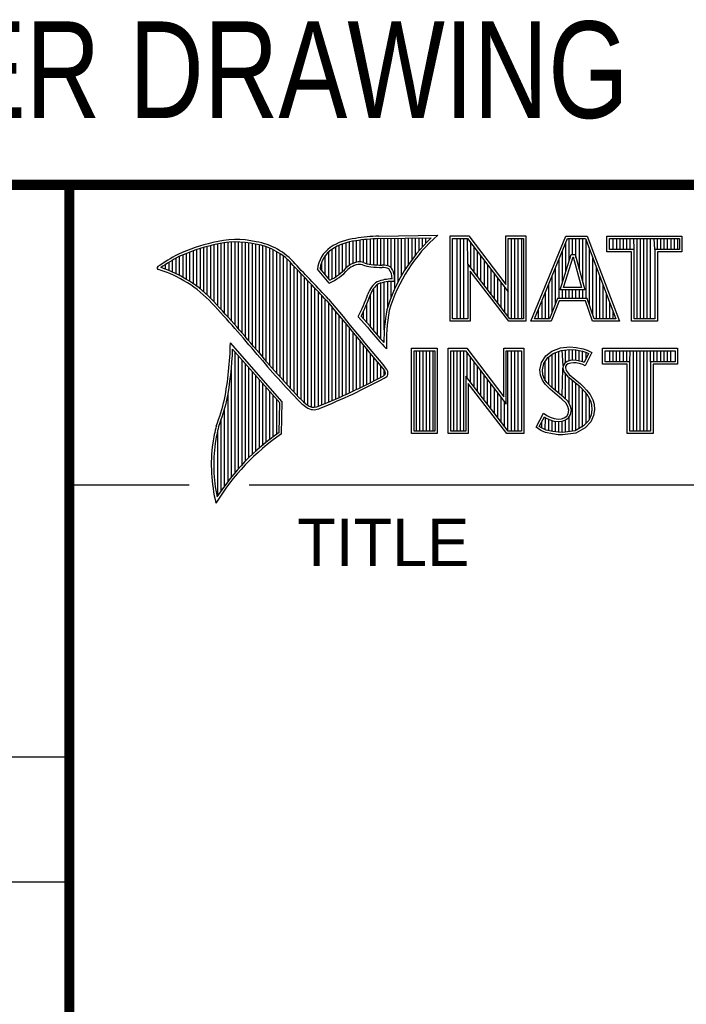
# Model space of a CAD drawing. Header units: inches. Extents: x 0 to 22, y 0 to 17.
# Tile 5 of 10: x 16.3 to 17.6, y 1.3 to 3.3. Entities that reach past the tile are written whole.
import ezdxf
from ezdxf.enums import TextEntityAlignment as Align

# ---------------------------------------------------------------- set-up
doc = ezdxf.new("R2010")
doc.units = ezdxf.units.IN
doc.header["$LTSCALE"] = 1.21
doc.header["$MEASUREMENT"] = 0
doc.layers.get('0').update_dxf_attribs({"linetype": 'CONTINUOUS'})
doc.styles.get("Standard").update_dxf_attribs({"font": 'txt', "width": 0.8})

msp = doc.modelspace()

# ---------------------------------------------------------------- linework, layer by layer
at = {"color": 2, "linetype": 'CONTINUOUS'}
for p, q in [((16.37365, 2.95963), (21.50365, 2.95963)), ((16.37365, 2.95963), (16.37365, 1.24963)), ((16.375, 2.96), (21.5, 2.96)), ((16.68747, 2.69946), (16.68747, 2.84668)), ((16.6943, 2.69182), (16.6943, 2.84718)), ((16.70113, 2.68412), (16.70113, 2.8474)), ((16.70795, 2.67636), (16.70795, 2.84736)), ((16.71478, 2.66854), (16.71478, 2.84704)), ((16.72161, 2.66065), (16.72161, 2.84646)), ((16.92642, 2.80177), (16.92642, 2.84766)), ((16.93325, 2.80531), (16.93325, 2.84897)), ((16.94007, 2.8077), (16.94007, 2.84992)), ((16.9469, 2.8082), (16.9469, 2.85089)), ((16.95373, 2.80693), (16.95373, 2.85175)), ((16.96055, 2.8048), (16.96055, 2.85249)), ((16.96738, 2.80344), (16.96738, 2.85311)), ((16.97421, 2.80275), (16.97421, 2.85361)), ((16.98104, 2.80228), (16.98104, 2.854)), ((16.9838, 2.85893), (17.09965, 2.8607)), ((16.98394, 2.85413), (17.08702, 2.85571)), ((16.98786, 2.80201), (16.98786, 2.85419)), ((16.99469, 2.80185), (16.99469, 2.8543)), ((17.00152, 2.80054), (17.00152, 2.8544)), ((17.00834, 2.79625), (17.00834, 2.8545)), ((17.01517, 2.75501), (17.01517, 2.85461)), ((17.022, 2.76913), (17.022, 2.85471)), ((17.02882, 2.78171), (17.02882, 2.85482)), ((17.03565, 2.79309), (17.03565, 2.85492)), ((17.04248, 2.80351), (17.04248, 2.85503)), ((17.04931, 2.81312), (17.04931, 2.85513)), ((17.05613, 2.82203), (17.05613, 2.85523)), ((17.06296, 2.83034), (17.06296, 2.85534)), ((17.06979, 2.83811), (17.06979, 2.85544)), ((17.07661, 2.84541), (17.07661, 2.85555)), ((17.12428, 2.85918), (17.16089, 2.85918)), ((17.12428, 2.69148), (17.12428, 2.85918)), ((17.12914, 2.85433), (17.15848, 2.85433)), ((17.12914, 2.69633), (17.12914, 2.85433)), ((17.13806, 2.69633), (17.13806, 2.85433)), ((17.14473, 2.69633), (17.14473, 2.85433)), ((17.15141, 2.69633), (17.15141, 2.85433)), ((17.15888, 2.80417), (17.15808, 2.85433)), ((17.15848, 2.85433), (17.23826, 2.74917)), ((17.16089, 2.85918), (17.23341, 2.76361)), ((17.23341, 2.85918), (17.27322, 2.85918)), ((17.23341, 2.76361), (17.23341, 2.85918)), ((17.23826, 2.85433), (17.26837, 2.85433)), ((17.23826, 2.74917), (17.23826, 2.85433)), ((17.24486, 2.69633), (17.24486, 2.85433)), ((17.25154, 2.69633), (17.25154, 2.85433)), ((17.25822, 2.69633), (17.25822, 2.85433)), ((17.26489, 2.69633), (17.26489, 2.85433)), ((17.26837, 2.85433), (17.26837, 2.69633)), ((17.27322, 2.85918), (17.27322, 2.69148)), ((17.2831, 2.69154), (17.35156, 2.85908)), ((17.29033, 2.6964), (17.35482, 2.85422)), ((17.35156, 2.85908), (17.39384, 2.85908)), ((17.35167, 2.78819), (17.35167, 2.84651)), ((17.35482, 2.85422), (17.39049, 2.85422)), ((17.35835, 2.80979), (17.35835, 2.85422)), ((17.36502, 2.82279), (17.36502, 2.85422)), ((17.3717, 2.817), (17.3717, 2.85422)), ((17.37837, 2.79246), (17.37837, 2.85422)), ((17.38505, 2.76791), (17.38505, 2.85422)), ((17.39049, 2.85422), (17.4504, 2.6964)), ((17.39172, 2.73641), (17.39172, 2.85097)), ((17.39384, 2.85908), (17.45744, 2.69154)), ((17.43265, 2.85908), (17.58018, 2.85908)), ((17.43265, 2.82782), (17.43265, 2.85908)), ((17.43751, 2.85422), (17.57532, 2.85422)), ((17.43751, 2.83268), (17.43751, 2.85422)), ((17.44513, 2.83268), (17.44513, 2.85422)), ((17.4518, 2.83268), (17.4518, 2.85422)), ((17.45848, 2.83268), (17.45848, 2.85422)), ((17.46515, 2.83268), (17.46515, 2.85422)), ((17.47183, 2.83268), (17.47183, 2.85422)), ((17.4785, 2.83268), (17.4785, 2.85422)), ((17.48589, 2.83268), (17.48518, 2.85422)), ((17.49186, 2.6964), (17.49186, 2.85422)), ((17.49853, 2.6964), (17.49853, 2.85422)), ((17.50521, 2.6964), (17.50521, 2.85422)), ((17.51188, 2.6964), (17.51188, 2.85422)), ((17.51856, 2.6964), (17.51856, 2.85422)), ((17.52694, 2.83268), (17.52523, 2.85422)), ((17.53191, 2.83268), (17.53191, 2.85422)), ((17.53858, 2.83268), (17.53858, 2.85422)), ((17.54526, 2.83268), (17.54526, 2.85422)), ((17.55193, 2.83268), (17.55193, 2.85422)), ((17.55861, 2.83268), (17.55861, 2.85422)), ((17.56529, 2.83268), (17.56529, 2.85422)), ((17.57196, 2.83268), (17.57196, 2.85422)), ((17.57532, 2.85422), (17.57532, 2.83268)), ((17.58018, 2.85908), (17.58018, 2.82782)), ((16.61237, 2.76959), (16.61237, 2.82762)), ((16.6192, 2.76502), (16.6192, 2.83013)), ((16.62603, 2.76012), (16.62603, 2.83248)), ((16.63285, 2.75486), (16.63285, 2.83466)), ((16.63968, 2.7492), (16.63968, 2.83669)), ((16.64651, 2.74312), (16.64651, 2.83856)), ((16.65334, 2.73656), (16.65334, 2.84027)), ((16.66016, 2.72947), (16.66016, 2.84191)), ((16.66699, 2.72205), (16.66699, 2.84353)), ((16.67382, 2.71458), (16.67382, 2.84486)), ((16.68064, 2.70705), (16.68064, 2.84591)), ((16.72843, 2.65271), (16.72843, 2.8456)), ((16.73526, 2.6447), (16.73526, 2.84446)), ((16.74209, 2.63663), (16.74209, 2.84307)), ((16.74891, 2.62851), (16.74891, 2.84174)), ((16.75574, 2.62044), (16.75574, 2.84)), ((16.76257, 2.61246), (16.76257, 2.83783)), ((16.7694, 2.60458), (16.7694, 2.8352)), ((16.77622, 2.59679), (16.77622, 2.83208)), ((16.78305, 2.58909), (16.78305, 2.82844)), ((16.88546, 2.77493), (16.88546, 2.82815)), ((16.89228, 2.77469), (16.89228, 2.83347)), ((16.89911, 2.77882), (16.89911, 2.83747)), ((16.90594, 2.78373), (16.90594, 2.84083)), ((16.91276, 2.78958), (16.91276, 2.84362)), ((16.91959, 2.79661), (16.91959, 2.84588)), ((17.16476, 2.79653), (17.16476, 2.84606)), ((17.17144, 2.78786), (17.17144, 2.83726)), ((17.17811, 2.77918), (17.17811, 2.82846)), ((17.345, 2.76659), (17.345, 2.83018)), ((17.3984, 2.72322), (17.3984, 2.83338)), ((17.48104, 2.82782), (17.43265, 2.82782)), ((17.48589, 2.83268), (17.43751, 2.83268)), ((17.48104, 2.69154), (17.48104, 2.82782)), ((17.48589, 2.6964), (17.48589, 2.83268)), ((17.57532, 2.83268), (17.52694, 2.83268)), ((17.52694, 2.83268), (17.52694, 2.6964)), ((17.58018, 2.82782), (17.5318, 2.82782)), ((17.5318, 2.82782), (17.5318, 2.69154)), ((16.57824, 2.78801), (16.57824, 2.81157)), ((16.58506, 2.78486), (16.58506, 2.81543)), ((16.59189, 2.78146), (16.59189, 2.81904)), ((16.59872, 2.77779), (16.59872, 2.82208)), ((16.60555, 2.77383), (16.60555, 2.82494)), ((16.78988, 2.58147), (16.78988, 2.82421)), ((16.7967, 2.57395), (16.7967, 2.81931)), ((16.80353, 2.5665), (16.80353, 2.81364)), ((16.8718, 2.79097), (16.8718, 2.80851)), ((16.87863, 2.78295), (16.87863, 2.82057)), ((17.18479, 2.7705), (17.18479, 2.81966)), ((17.19146, 2.76182), (17.19146, 2.81086)), ((17.33832, 2.73641), (17.33832, 2.81384)), ((17.34088, 2.75326), (17.36237, 2.82279)), ((17.34746, 2.75812), (17.36595, 2.81794)), ((17.36237, 2.82279), (17.37012, 2.82279)), ((17.36595, 2.81794), (17.36641, 2.81794)), ((17.36641, 2.81794), (17.38268, 2.75812)), ((17.37012, 2.82279), (17.38903, 2.75327)), ((17.40508, 2.70339), (17.40508, 2.8158)), ((16.55776, 2.79602), (16.55776, 2.79887)), ((16.56458, 2.79358), (16.56458, 2.8033)), ((16.57141, 2.79091), (16.57141, 2.80753)), ((16.81036, 2.55914), (16.81036, 2.80704)), ((16.81719, 2.55186), (16.81719, 2.79956)), ((16.82401, 2.54466), (16.82401, 2.79242)), ((16.8864, 2.76641), (16.86317, 2.79371)), ((16.88769, 2.77231), (16.86819, 2.79522)), ((17.24184, 2.69633), (17.15888, 2.80417)), ((17.15888, 2.80417), (17.15888, 2.69633)), ((17.23945, 2.69148), (17.16374, 2.7899)), ((17.16374, 2.7899), (17.16374, 2.69148)), ((17.19814, 2.75315), (17.19814, 2.80206)), ((17.20481, 2.74447), (17.20481, 2.79326)), ((17.33165, 2.72667), (17.33165, 2.79751)), ((17.41175, 2.6964), (17.41175, 2.79822)), ((16.83084, 2.53754), (16.83084, 2.78527)), ((16.83767, 2.53136), (16.83767, 2.77811)), ((16.84449, 2.52623), (16.84449, 2.77093)), ((17.00152, 2.7195), (17.00152, 2.76941)), ((17.00834, 2.73882), (17.00834, 2.76984)), ((17.21149, 2.73579), (17.21149, 2.78447)), ((17.21816, 2.72711), (17.21816, 2.77567)), ((17.32497, 2.71007), (17.32497, 2.78117)), ((17.41843, 2.6964), (17.41843, 2.78063)), ((16.85132, 2.52296), (16.85132, 2.76374)), ((16.85815, 2.52238), (16.85815, 2.75653)), ((16.97421, 2.672), (16.97421, 2.75684)), ((16.98104, 2.66405), (16.98104, 2.76341)), ((16.98786, 2.65632), (16.98786, 2.76654)), ((16.99469, 2.67478), (16.99469, 2.76832)), ((17.22484, 2.71844), (17.22484, 2.76687)), ((17.23151, 2.70976), (17.23151, 2.75807)), ((17.31829, 2.6964), (17.31829, 2.76484)), ((17.38903, 2.75327), (17.34088, 2.75326)), ((17.345, 2.73641), (17.345, 2.75326)), ((17.38268, 2.75812), (17.34746, 2.75812)), ((17.35167, 2.73641), (17.35167, 2.75326)), ((17.35835, 2.73641), (17.35835, 2.75327)), ((17.36502, 2.73641), (17.36502, 2.75327)), ((17.3717, 2.73641), (17.3717, 2.75327)), ((17.37837, 2.73641), (17.37837, 2.75327)), ((17.38505, 2.73641), (17.38505, 2.75327)), ((17.4251, 2.6964), (17.4251, 2.76305)), ((16.86498, 2.52408), (16.86498, 2.74932)), ((16.8718, 2.527), (16.8718, 2.74208)), ((16.87863, 2.52981), (16.87863, 2.73484)), ((16.96738, 2.6802), (16.96738, 2.74443)), ((17.23819, 2.70108), (17.23826, 2.74917)), ((17.30494, 2.6964), (17.30494, 2.73217)), ((17.31162, 2.6964), (17.31162, 2.7485)), ((17.33556, 2.73641), (17.31947, 2.6964)), ((17.33884, 2.73156), (17.32275, 2.69154)), ((17.39396, 2.73641), (17.33556, 2.73641)), ((17.39047, 2.73156), (17.33884, 2.73156)), ((17.40394, 2.69154), (17.39047, 2.73156)), ((17.40743, 2.6964), (17.39396, 2.73641)), ((17.43178, 2.6964), (17.43178, 2.74547)), ((16.88546, 2.53267), (16.88546, 2.72699)), ((16.89228, 2.53558), (16.89228, 2.71871)), ((16.95373, 2.69602), (16.95373, 2.71092)), ((16.96055, 2.68819), (16.96055, 2.72661)), ((17.29827, 2.6964), (17.29827, 2.71583)), ((17.43845, 2.6964), (17.43845, 2.72788)), ((16.89911, 2.53854), (16.89911, 2.71044)), ((16.90594, 2.54154), (16.90594, 2.70217)), ((16.91276, 2.54459), (16.91276, 2.6939)), ((16.96158, 2.67971), (16.94344, 2.7005)), ((16.96525, 2.68281), (16.94916, 2.70125)), ((17.16374, 2.69148), (17.12428, 2.69148)), ((17.15888, 2.69633), (17.12914, 2.69633)), ((17.27322, 2.69148), (17.23945, 2.69148)), ((17.26837, 2.69633), (17.24184, 2.69633)), ((17.32275, 2.69154), (17.2831, 2.69154)), ((17.31947, 2.6964), (17.29033, 2.6964)), ((17.45744, 2.69154), (17.40394, 2.69154)), ((17.4504, 2.6964), (17.40743, 2.6964)), ((17.44513, 2.6964), (17.44513, 2.7103)), ((17.5318, 2.69154), (17.48104, 2.69154)), ((17.52694, 2.6964), (17.48589, 2.6964)), ((16.91959, 2.54769), (16.91959, 2.68563)), ((16.92642, 2.55084), (16.92642, 2.67737)), ((16.93325, 2.55403), (16.93325, 2.6691)), ((16.94007, 2.55728), (16.94007, 2.66084)), ((16.79388, 2.53297), (16.69189, 2.64886)), ((16.78904, 2.53119), (16.69637, 2.6365)), ((16.9469, 2.56058), (16.9469, 2.65257)), ((16.95373, 2.56392), (16.95373, 2.64431)), ((16.96055, 2.56732), (16.96055, 2.63605)), ((16.99903, 2.637), (16.99463, 2.64182)), ((17.04824, 2.63829), (17.09875, 2.63829)), ((17.04824, 2.47075), (17.04824, 2.63829)), ((17.05309, 2.63343), (17.0939, 2.63343)), ((17.05309, 2.47561), (17.05309, 2.63343)), ((17.05768, 2.47561), (17.05768, 2.63343)), ((17.06435, 2.47561), (17.06435, 2.63343)), ((17.07103, 2.47561), (17.07103, 2.63343)), ((17.0777, 2.47561), (17.0777, 2.63343)), ((17.08438, 2.47561), (17.08438, 2.63343)), ((17.09105, 2.47561), (17.09105, 2.63343)), ((17.0939, 2.63343), (17.0939, 2.47561)), ((17.09875, 2.63829), (17.09875, 2.47075)), ((17.12047, 2.63846), (17.15709, 2.63846)), ((17.12047, 2.47075), (17.12047, 2.63846)), ((17.12533, 2.6336), (17.15468, 2.6336)), ((17.12533, 2.47561), (17.12533, 2.6336)), ((17.13111, 2.47561), (17.13111, 2.6336)), ((17.13778, 2.47561), (17.13778, 2.6336)), ((17.14446, 2.47561), (17.14446, 2.6336)), ((17.15113, 2.47561), (17.15113, 2.6336)), ((17.15468, 2.6336), (17.23446, 2.52845)), ((17.15709, 2.63846), (17.2296, 2.54288)), ((17.2296, 2.63846), (17.26941, 2.63846)), ((17.2296, 2.54288), (17.2296, 2.63846)), ((17.23446, 2.6336), (17.26456, 2.6336)), ((17.23446, 2.52845), (17.23446, 2.6336)), ((17.23791, 2.47561), (17.23791, 2.6336)), ((17.24459, 2.47561), (17.24459, 2.6336)), ((17.25126, 2.47561), (17.25126, 2.6336)), ((17.25794, 2.47561), (17.25794, 2.6336)), ((17.26456, 2.6336), (17.26456, 2.47561)), ((17.26941, 2.63846), (17.26941, 2.47075)), ((17.32449, 2.63241), (17.3412, 2.63903)), ((17.32685, 2.62813), (17.34238, 2.63428)), ((17.3412, 2.63903), (17.35963, 2.64105)), ((17.34238, 2.63428), (17.35973, 2.63618)), ((17.34656, 2.6041), (17.34472, 2.63453)), ((17.35139, 2.61025), (17.35139, 2.63526)), ((17.35807, 2.61347), (17.35807, 2.63599)), ((17.35963, 2.64105), (17.37202, 2.64018)), ((17.35973, 2.63618), (17.37134, 2.63536)), ((17.36475, 2.61463), (17.36475, 2.63583)), ((17.37134, 2.63536), (17.38426, 2.63262)), ((17.37142, 2.61456), (17.37142, 2.63535)), ((17.37202, 2.64018), (17.38556, 2.6373)), ((17.3781, 2.6134), (17.3781, 2.63393)), ((17.38556, 2.6373), (17.39392, 2.63443)), ((17.39392, 2.63443), (17.40313, 2.63011)), ((17.42418, 2.63829), (17.57171, 2.63829)), ((17.42418, 2.60704), (17.42418, 2.63829)), ((17.42904, 2.63343), (17.56685, 2.63343)), ((17.42904, 2.61189), (17.42904, 2.63343)), ((17.43817, 2.61189), (17.43817, 2.63343)), ((17.44485, 2.61189), (17.44485, 2.63343)), ((17.45153, 2.61189), (17.45153, 2.63343)), ((17.4582, 2.61189), (17.4582, 2.63343)), ((17.46488, 2.61189), (17.46488, 2.63343)), ((17.47155, 2.61189), (17.47155, 2.63343)), ((17.47742, 2.61189), (17.47823, 2.63343)), ((17.4849, 2.47561), (17.4849, 2.63343)), ((17.49158, 2.47561), (17.49158, 2.63343)), ((17.49825, 2.47561), (17.49825, 2.63343)), ((17.50493, 2.47561), (17.50493, 2.63343)), ((17.5116, 2.47561), (17.5116, 2.63343)), ((17.51847, 2.61189), (17.51828, 2.63343)), ((17.52496, 2.61189), (17.52496, 2.63343)), ((17.53163, 2.61189), (17.53163, 2.63343)), ((17.5383, 2.61189), (17.5383, 2.63343)), ((17.54498, 2.61189), (17.54498, 2.63343)), ((17.55166, 2.61189), (17.55166, 2.63343)), ((17.55833, 2.61189), (17.55833, 2.63343)), ((17.56685, 2.63343), (17.56685, 2.61189)), ((17.57171, 2.63829), (17.57171, 2.60704)), ((16.70113, 2.3939), (16.70113, 2.6311)), ((16.70795, 2.40176), (16.70795, 2.62334)), ((16.71478, 2.40927), (16.71478, 2.61558)), ((16.96738, 2.57077), (16.96738, 2.62779)), ((16.97421, 2.57427), (16.97421, 2.61953)), ((17.15781, 2.5799), (17.15781, 2.62948)), ((17.16448, 2.57122), (17.16448, 2.62068)), ((17.30375, 2.61053), (17.31268, 2.62377)), ((17.30832, 2.60862), (17.31623, 2.62035)), ((17.31268, 2.62377), (17.32449, 2.63241)), ((17.31623, 2.62035), (17.32685, 2.62813)), ((17.31802, 2.56771), (17.31802, 2.62166)), ((17.32469, 2.56104), (17.32469, 2.62654)), ((17.33137, 2.55551), (17.33137, 2.62991)), ((17.33804, 2.54992), (17.33804, 2.63256)), ((17.3604, 2.61415), (17.35429, 2.61235)), ((17.36641, 2.61482), (17.3604, 2.61415)), ((17.37263, 2.61449), (17.36641, 2.61482)), ((17.38187, 2.61264), (17.37263, 2.61449)), ((17.38426, 2.63262), (17.39209, 2.62992)), ((17.38477, 2.61174), (17.38477, 2.63244)), ((17.39656, 2.62782), (17.38793, 2.61056)), ((17.40313, 2.63011), (17.38988, 2.60362)), ((17.39145, 2.61759), (17.39145, 2.63014)), ((17.39209, 2.62992), (17.39656, 2.62782)), ((16.6943, 2.38568), (16.6943, 2.60301)), ((16.72161, 2.41646), (16.72161, 2.60783)), ((16.72843, 2.42334), (16.72843, 2.60007)), ((16.98104, 2.57783), (16.98104, 2.61128)), ((16.98786, 2.58143), (16.98786, 2.60302)), ((16.99469, 2.58534), (16.99469, 2.59477)), ((17.17116, 2.56254), (17.17116, 2.61188)), ((17.17783, 2.55386), (17.17783, 2.60308)), ((17.30087, 2.59613), (17.30375, 2.61053)), ((17.30202, 2.58519), (17.30087, 2.59613)), ((17.30577, 2.5959), (17.30832, 2.60862)), ((17.30678, 2.58633), (17.30577, 2.5959)), ((17.31134, 2.5744), (17.31134, 2.61311)), ((17.34472, 2.54433), (17.34608, 2.59929)), ((17.34656, 2.6041), (17.34608, 2.59929)), ((17.34608, 2.59929), (17.34765, 2.59223)), ((17.3497, 2.60902), (17.34656, 2.6041)), ((17.35429, 2.61235), (17.3497, 2.60902)), ((17.35128, 2.60246), (17.35099, 2.59958)), ((17.35099, 2.59958), (17.35214, 2.5944)), ((17.3533, 2.60563), (17.35128, 2.60246)), ((17.35647, 2.60793), (17.3533, 2.60563)), ((17.36136, 2.60937), (17.35647, 2.60793)), ((17.36655, 2.60995), (17.36136, 2.60937)), ((17.37202, 2.60966), (17.36655, 2.60995)), ((17.38066, 2.60793), (17.37202, 2.60966)), ((17.38527, 2.60649), (17.38066, 2.60793)), ((17.38732, 2.61094), (17.38187, 2.61264)), ((17.38988, 2.60362), (17.38527, 2.60649)), ((17.38793, 2.61056), (17.38732, 2.61094)), ((17.47256, 2.60704), (17.42418, 2.60704)), ((17.47742, 2.61189), (17.42904, 2.61189)), ((17.47256, 2.47075), (17.47256, 2.60704)), ((17.47742, 2.47561), (17.47742, 2.61189)), ((17.56685, 2.61189), (17.51847, 2.61189)), ((17.51847, 2.61189), (17.51847, 2.47561)), ((17.57171, 2.60704), (17.52332, 2.60704)), ((17.52332, 2.60704), (17.52332, 2.47075)), ((16.73526, 2.42994), (16.73526, 2.59231)), ((16.74209, 2.43628), (16.74209, 2.58455)), ((16.74891, 2.44237), (16.74891, 2.57679)), ((17.23803, 2.47561), (17.15508, 2.58345)), ((17.15508, 2.58345), (17.15508, 2.47561)), ((17.18451, 2.54519), (17.18451, 2.59428)), ((17.19118, 2.53651), (17.19118, 2.58548)), ((17.19786, 2.52783), (17.19786, 2.57669)), ((17.30576, 2.5754), (17.30202, 2.58519)), ((17.31095, 2.56791), (17.30576, 2.5754)), ((17.31009, 2.57768), (17.30678, 2.58633)), ((17.31469, 2.57103), (17.31009, 2.57768)), ((17.34765, 2.59223), (17.35472, 2.58349)), ((17.35139, 2.53809), (17.35139, 2.5876)), ((17.35214, 2.5944), (17.35819, 2.58691)), ((17.35472, 2.58349), (17.3771, 2.56489)), ((17.35807, 2.52981), (17.35807, 2.5807)), ((17.35819, 2.58691), (17.38037, 2.56849)), ((16.75574, 2.44822), (16.75574, 2.56903)), ((16.76257, 2.45384), (16.76257, 2.56128)), ((17.23565, 2.47075), (17.15993, 2.56917)), ((17.15993, 2.56917), (17.15993, 2.47075)), ((17.20454, 2.51915), (17.20454, 2.56789)), ((17.21121, 2.51048), (17.21121, 2.55909)), ((17.31527, 2.56359), (17.31095, 2.56791)), ((17.32431, 2.56142), (17.31469, 2.57103)), ((17.32103, 2.55783), (17.31527, 2.56359)), ((17.34408, 2.53854), (17.32103, 2.55783)), ((17.34736, 2.54212), (17.32431, 2.56142)), ((17.36475, 2.47546), (17.36475, 2.57516)), ((17.37142, 2.47634), (17.37142, 2.56961)), ((17.3771, 2.56489), (17.38295, 2.55904)), ((17.3781, 2.48076), (17.3781, 2.5639)), ((17.38037, 2.56849), (17.38642, 2.56244)), ((17.38295, 2.55904), (17.38879, 2.55293)), ((17.38477, 2.4834), (17.38477, 2.55714)), ((17.38642, 2.56244), (17.39248, 2.5561)), ((17.39248, 2.5561), (17.39939, 2.54718)), ((16.68747, 2.37704), (16.68747, 2.55017)), ((16.7694, 2.45924), (16.7694, 2.55352)), ((16.77622, 2.46444), (16.77622, 2.54576)), ((16.78305, 2.46945), (16.78305, 2.538)), ((17.21789, 2.5018), (17.21789, 2.55029)), ((17.22456, 2.49312), (17.22456, 2.54149)), ((17.35157, 2.53105), (17.34408, 2.53854)), ((17.35539, 2.53409), (17.34736, 2.54212)), ((17.38879, 2.55293), (17.39526, 2.54458)), ((17.39145, 2.49078), (17.39145, 2.5495)), ((17.39526, 2.54458), (17.40005, 2.53499)), ((17.39812, 2.49815), (17.39812, 2.53886)), ((17.39939, 2.54718), (17.40457, 2.53681)), ((17.40457, 2.53681), (17.40717, 2.52846)), ((16.68064, 2.36795), (16.68064, 2.52004)), ((16.78796, 2.47293), (16.78904, 2.53119)), ((16.79272, 2.47039), (16.79388, 2.53297)), ((17.23124, 2.48445), (17.23124, 2.53269)), ((17.35589, 2.52414), (17.35157, 2.53105)), ((17.36038, 2.52612), (17.35539, 2.53409)), ((17.35791, 2.51694), (17.35589, 2.52414)), ((17.36289, 2.51713), (17.36038, 2.52612)), ((17.40005, 2.53499), (17.40237, 2.52754)), ((17.40315, 2.51743), (17.40161, 2.50767)), ((17.40237, 2.52754), (17.40315, 2.51743)), ((17.40803, 2.51723), (17.4063, 2.50629)), ((17.40717, 2.52846), (17.40803, 2.51723)), ((16.67382, 2.35837), (16.67382, 2.49824)), ((17.29309, 2.48296), (17.30807, 2.51061)), ((17.29947, 2.48455), (17.3097, 2.50342)), ((17.30807, 2.51061), (17.3144, 2.506)), ((17.3097, 2.50342), (17.31188, 2.50184)), ((17.31134, 2.47795), (17.31188, 2.50184)), ((17.31188, 2.50184), (17.31886, 2.49835)), ((17.3144, 2.506), (17.32074, 2.50283)), ((17.31802, 2.47653), (17.31802, 2.49864)), ((17.31886, 2.49835), (17.32802, 2.49519)), ((17.32074, 2.50283), (17.3291, 2.49995)), ((17.3291, 2.49995), (17.33659, 2.49909)), ((17.33659, 2.49909), (17.3435, 2.49967)), ((17.3435, 2.49967), (17.34869, 2.50168)), ((17.34869, 2.50168), (17.35358, 2.50514)), ((17.351, 2.49737), (17.35718, 2.50173)), ((17.35358, 2.50514), (17.35647, 2.50975)), ((17.35647, 2.50975), (17.35791, 2.51694)), ((17.35718, 2.50173), (17.36105, 2.50792)), ((17.35807, 2.47458), (17.35807, 2.50236)), ((17.36105, 2.50792), (17.36289, 2.51713)), ((17.40161, 2.50767), (17.3967, 2.49658)), ((17.4063, 2.50629), (17.40083, 2.49391)), ((17.30259, 2.47663), (17.29309, 2.48296)), ((17.30488, 2.48094), (17.29947, 2.48455)), ((17.30467, 2.48103), (17.30467, 2.49414)), ((17.31324, 2.47755), (17.30488, 2.48094)), ((17.32469, 2.47502), (17.32469, 2.49634)), ((17.32802, 2.49519), (17.33651, 2.49421)), ((17.33137, 2.47401), (17.33137, 2.49481)), ((17.33651, 2.49421), (17.3446, 2.49489)), ((17.33804, 2.47301), (17.33804, 2.49404)), ((17.3446, 2.49489), (17.351, 2.49737)), ((17.34472, 2.47282), (17.34472, 2.4949)), ((17.35139, 2.4737), (17.35139, 2.49753)), ((17.38681, 2.48566), (17.36988, 2.47614)), ((17.38988, 2.48181), (17.37144, 2.47145)), ((17.3967, 2.49658), (17.38681, 2.48566)), ((17.40083, 2.49391), (17.38988, 2.48181)), ((16.66699, 2.34825), (16.66699, 2.47703)), ((17.09875, 2.47075), (17.04824, 2.47075)), ((17.0939, 2.47561), (17.05309, 2.47561)), ((17.15993, 2.47075), (17.12047, 2.47075)), ((17.15508, 2.47561), (17.12533, 2.47561)), ((17.26941, 2.47075), (17.23565, 2.47075)), ((17.26456, 2.47561), (17.23803, 2.47561)), ((17.31181, 2.47289), (17.30259, 2.47663)), ((17.32535, 2.47001), (17.31181, 2.47289)), ((17.32622, 2.47479), (17.31324, 2.47755)), ((17.33688, 2.46828), (17.32535, 2.47001)), ((17.33732, 2.47312), (17.32622, 2.47479)), ((17.34523, 2.46799), (17.33688, 2.46828)), ((17.34499, 2.47286), (17.33732, 2.47312)), ((17.36988, 2.47614), (17.34499, 2.47286)), ((17.37144, 2.47145), (17.34523, 2.46799)), ((17.52332, 2.47075), (17.47256, 2.47075)), ((17.51847, 2.47561), (17.47742, 2.47561)), ((16.375, 2.37), (16.61093, 2.37)), ((16.7288, 2.37), (21.5, 2.37)), ((13.61, 1.835), (16.375, 1.835)), ((16.375, 1.58875), (13.61, 1.58875))]:
    msp.add_line(p, q, dxfattribs=at)
at = {"color": 7, "linetype": 'CONTINUOUS', "const_width": 0.02}
for points in [[(13.6, 2.95953), (21.5, 2.96)], [(16.375, 2.96), (16.375, 0.5)]]:
    msp.add_lwpolyline(points, dxfattribs=at)
at = {"color": 2, "linetype": 'CONTINUOUS'}
for centre, radius, start, end in [((16.70344, 2.67474), 0.17748, 77.28194, 105.0682), ((16.70343, 2.67474), 0.17268, 77.23142, 105.10033), ((16.72217, 2.72263), 0.12687, 40.23334, 80.77347), ((16.9502, 2.74228), 0.11284, 96.30093, 123.16852), ((16.9502, 2.74227), 0.10804, 96.24427, 123.12587), ((17.00052, 2.45112), 0.40816, 92.34749, 98.83668), ((17.00052, 2.45111), 0.40337, 92.3569, 98.8525), ((17.30796, 2.62207), 0.32156, 133.40137, 163.45712), ((17.30796, 2.62207), 0.31676, 131.1193, 163.41325), ((16.73153, 2.51445), 0.33987, 102.61615, 114.85137), ((16.73154, 2.51444), 0.33509, 102.59893, 114.82958), ((16.72217, 2.72263), 0.12207, 40.16534, 80.84292), ((16.923, 2.78747), 0.06015, 125.03196, 174.04656), ((16.923, 2.78747), 0.05535, 125.11417, 171.95723), ((16.77589, 2.46981), 0.3996, 117.9347, 124.56908), ((16.77589, 2.46983), 0.39478, 117.95405, 124.03743), ((16.94546, 2.78133), 0.02691, 72.61275, 117.38533), ((16.55071, 2.79632), 0.00298, 121.3543, 265.80479), ((16.47725, 2.56006), 0.24452, 43.16725, 72.57085), ((16.47725, 2.56006), 0.24932, 43.16639, 71.84967), ((9.19938, -4.49378), 10.54627, 43.246103, 43.767036), ((9.19895, -4.49439), 10.5518, 43.246075, 43.767007), ((16.84287, 2.8642), 0.10704, 293.99276, 318.44393), ((16.84287, 2.8642), 0.10224, 295.99656, 318.59157), ((16.95168, 2.76124), 0.04776, 112.91959, 132.26993), ((16.95168, 2.76124), 0.04295, 112.66619, 131.93211), ((16.94546, 2.78133), 0.02211, 72.93811, 117.86351), ((16.97702, 2.86972), 0.07177, 249.55152, 263.16363), ((16.97701, 2.86972), 0.06697, 249.4455, 263.13731), ((16.99444, 3.05012), 0.253, 264.11072, 269.10062), ((16.99444, 3.0501), 0.24818, 264.11887, 269.068), ((16.99174, 2.7681), 0.03388, 64.46854, 92.25367), ((16.99174, 2.7681), 0.02908, 66.32311, 92.50531), ((16.98251, 2.7769), 0.02748, 355.29871, 40.4494), ((16.98251, 2.7769), 0.03228, 347.11782, 42.40372), ((17.0047, 2.73198), 0.04414, 122.69481, 163.49961), ((17.00943, 2.69796), 0.0767, 89.6565, 111.87378), ((17.00943, 2.69796), 0.07189, 86.37695, 111.50539), ((17.0047, 2.73198), 0.03934, 123.3496, 163.71647), ((14.66391, 0.88521), 2.71778, 39.9159, 42.7668), ((117.20505, 85.49756), 130.05763, 219.5222193, 219.6005999), ((117.12924, 85.43409), 129.95396, 219.521832, 219.6004418), ((16.5488, 2.89635), 0.44056, 333.60634, 339.84087), ((16.54878, 2.89634), 0.44538, 334.022, 339.86353), ((14.66446, 0.88576), 2.7122, 39.91433, 42.76545), ((17.32482, 2.65185), 0.33093, 169.2392, 180.37629), ((17.32482, 2.65184), 0.32612, 169.28069, 182.60754), ((17.5234, 3.13644), 0.72405, 219.10872, 223.08854), ((17.52339, 3.13644), 0.71924, 219.10321, 222.59317), ((16.04611, 2.6599), 0.64587, 349.08515, 359.02043), ((16.04611, 2.65989), 0.65068, 349.07577, 357.94004), ((18.13423, 3.79374), 1.81501, 220.04343, 224.01272), ((18.13429, 3.79373), 1.81025, 220.04197, 224.00691), ((16.9709, 2.5786), 0.02878, 26.36973, 33.90004), ((16.97089, 2.5786), 0.03359, 24.68659, 34.32424), ((16.39165, 3.7016), 1.26896, 291.98708, 298.2491), ((16.39167, 3.70158), 1.27373, 291.99841, 298.25035), ((16.97996, 2.60573), 0.02516, 299.25015, 311.26139), ((16.97995, 2.60573), 0.02996, 299.18467, 314.81976), ((16.96874, 2.5899), 0.02798, 353.67969, 3.04303), ((16.96874, 2.5899), 0.03278, 350.4758, 4.77589), ((16.26318, 2.63877), 0.42922, 339.07124, 346.36688), ((16.26319, 2.63878), 0.43401, 339.10846, 346.38097), ((16.90789, 2.61762), 0.11603, 227.09109, 236.91908), ((16.90789, 2.61763), 0.11123, 227.16269, 236.79165), ((16.85649, 2.54366), 0.02615, 242.84836, 298.05105), ((16.85649, 2.54366), 0.02134, 243.49134, 298.70095), ((17.06576, 2.38482), 0.4141, 165.93593, 170.68576), ((17.06576, 2.38483), 0.40929, 165.97607, 170.67619), ((17.05078, 2.0969), 0.45397, 124.64276, 148.55634), ((17.05078, 2.0969), 0.45878, 124.9509, 147.09803), ((16.9723, 2.40955), 0.318, 172.35618, 193.79584), ((16.9723, 2.40954), 0.31319, 172.36876, 191.68656)]:
    msp.add_arc(centre, radius, start, end, dxfattribs=at)

# ---------------------------------------------------------------- texts
at = {"color": 7, "linetype": 'CONTINUOUS', "width": 0.8}
msp.add_text('CUSTOMER DRAWING', height=0.19, dxfattribs=at).set_placement((16.3742, 3.09114), align=Align.CENTER)
at = {"color": 2, "linetype": 'CONTINUOUS'}
msp.add_text('TITLE', height=0.093, dxfattribs=at).set_placement((16.82353, 2.21002))
at = {"color": 7, "linetype": 'CONTINUOUS', "insert": (18.93865, 1.96463), "char_height": 0.2, "width": 2.88, "attachment_point": 2}
msp.add_mtext('USB-6259 MASS TERM\\PMULTIFUNCTION DAQ', dxfattribs=at)

doc.saveas('drawing.dxf')
